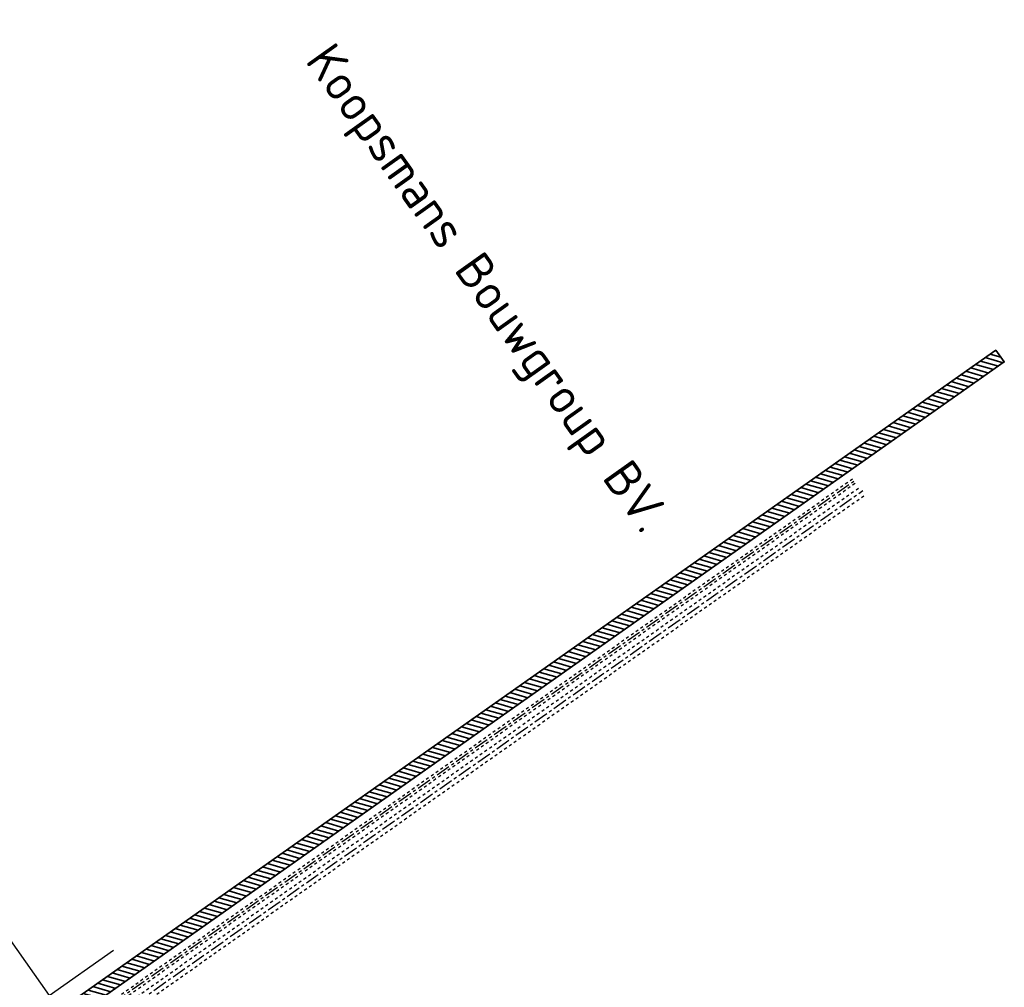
# Model space of a CAD drawing. Header units: metres. Extents: x 149090 to 161988, y 479090 to 487021.
# Tile 41 of 72: x 149519 to 150195, y 486356 to 487021. Entities that reach past the tile are written whole.
import ezdxf
from ezdxf.enums import TextEntityAlignment as Align

# ---------------------------------------------------------------- set-up
doc = ezdxf.new("R2010")
doc.units = ezdxf.units.M
doc.linetypes.add('AM-AS', pattern=[16, 10, -2, 2, -2])
doc.linetypes.add('XX-HIDDEN', pattern=[4, 2, -2])
doc.layers.add('B-WE-KG-GRENS_PERCEEL-GV', color=1, linetype='Continuous', lineweight=30, true_color=0xff0000)
doc.layers.add('N-WE-KL-STROOK-PRIMAIRE TRACE-G', color=1, linetype='Continuous', lineweight=35, true_color=0xff0000)
for name, color, linetype, lineweight in [('N-WE-AM-AS_FIETSPAD-G', 3, 'AM-AS', 30), ('N-WE-AM-AS_WEG-G', 10, 'AM-AS', 30), ('N-WE-VH-MATERIAALGRENS-G', 7, 'XX-HIDDEN', 25), ('X-XX-AL-M', 7, 'Continuous', 18)]:
    doc.layers.add(name, color=color, linetype=linetype, lineweight=lineweight)
doc.styles.add('NLCS-ISO-M1000-T50', font='NLCS-ISO.ttf')

msp = doc.modelspace()

# ---------------------------------------------------------------- hatches: boundary and pattern name
at = {"layer": 'N-WE-KL-STROOK-PRIMAIRE TRACE-G', "linetype": 'Continuous'}
h = msp.add_hatch(dxfattribs=at)
h.set_pattern_fill('ANSI31', color=256)
h.set_pattern_definition([(343.98943, (148983.108, 486498.215), (0.875712, 3.051844), [])])
h.paths.add_polyline_path([(149497.91, 486235.653), (149511.858, 486316.325), (150188.734, 486793.643), (150194.58, 486785.529), (149521.006, 486310.54), (149507.056, 486229.855), (149333.523, 486108.035), (149328.541, 486116.756)])

# ---------------------------------------------------------------- linework, layer by layer
at = {"layer": 'B-WE-KG-GRENS_PERCEEL-GV', "flags": 128}
msp.add_lwpolyline([(149476.065, 486575.457), (149388.351, 486513.603), (149392.415, 486506.265), (149442.68, 486416.04), (149468.199, 486370.684), (149506.35, 486396.655), (149538.848, 486350.531)], dxfattribs=at)
at = {"layer": 'B-WE-KG-GRENS_PERCEEL-GV'}
msp.add_lwpolyline([(149538.848, 486350.531), (149582.976, 486381.649)], dxfattribs=at)
at = {"layer": 'N-WE-AM-AS_FIETSPAD-G', "flags": 128}
msp.add_lwpolyline([(149530.581, 486308.42), (150092.37, 486704.582)], dxfattribs=at)
at = {"layer": 'N-WE-AM-AS_WEG-G', "flags": 128}
msp.add_lwpolyline([(149584.692, 486335.565), (150097.557, 486697.227)], dxfattribs=at)
at = {"layer": 'N-WE-KL-STROOK-PRIMAIRE TRACE-G'}
msp.add_lwpolyline([(149497.91, 486235.653), (149511.858, 486316.325), (150188.734, 486793.643), (150194.58, 486785.529), (149521.006, 486310.54), (149507.056, 486229.855), (149333.523, 486108.035), (149328.541, 486116.756)], close=True, dxfattribs=at)
at = {"layer": 'N-WE-VH-MATERIAALGRENS-G', "flags": 128}
for points in [[(149529.701, 486309.941), (150091.362, 486706.012)], [(149531.46, 486306.899), (150093.379, 486703.152)], [(149582.819, 486338.221), (150095.684, 486699.883)], [(149586.565, 486332.909), (150099.43, 486694.571)]]:
    msp.add_lwpolyline(points, dxfattribs=at)

# ---------------------------------------------------------------- texts
at = {"layer": 'X-XX-AL-M', "color": 1, "true_color": 0xff0000, "style": 'NLCS-ISO-M1000-T50'}
msp.add_text('Koopsmans Bouwgroup BV.', height=25, rotation=305.459502, dxfattribs=at).set_placement((149840.29, 486836.596), align=Align.MIDDLE_CENTER)

doc.saveas('drawing.dxf')
